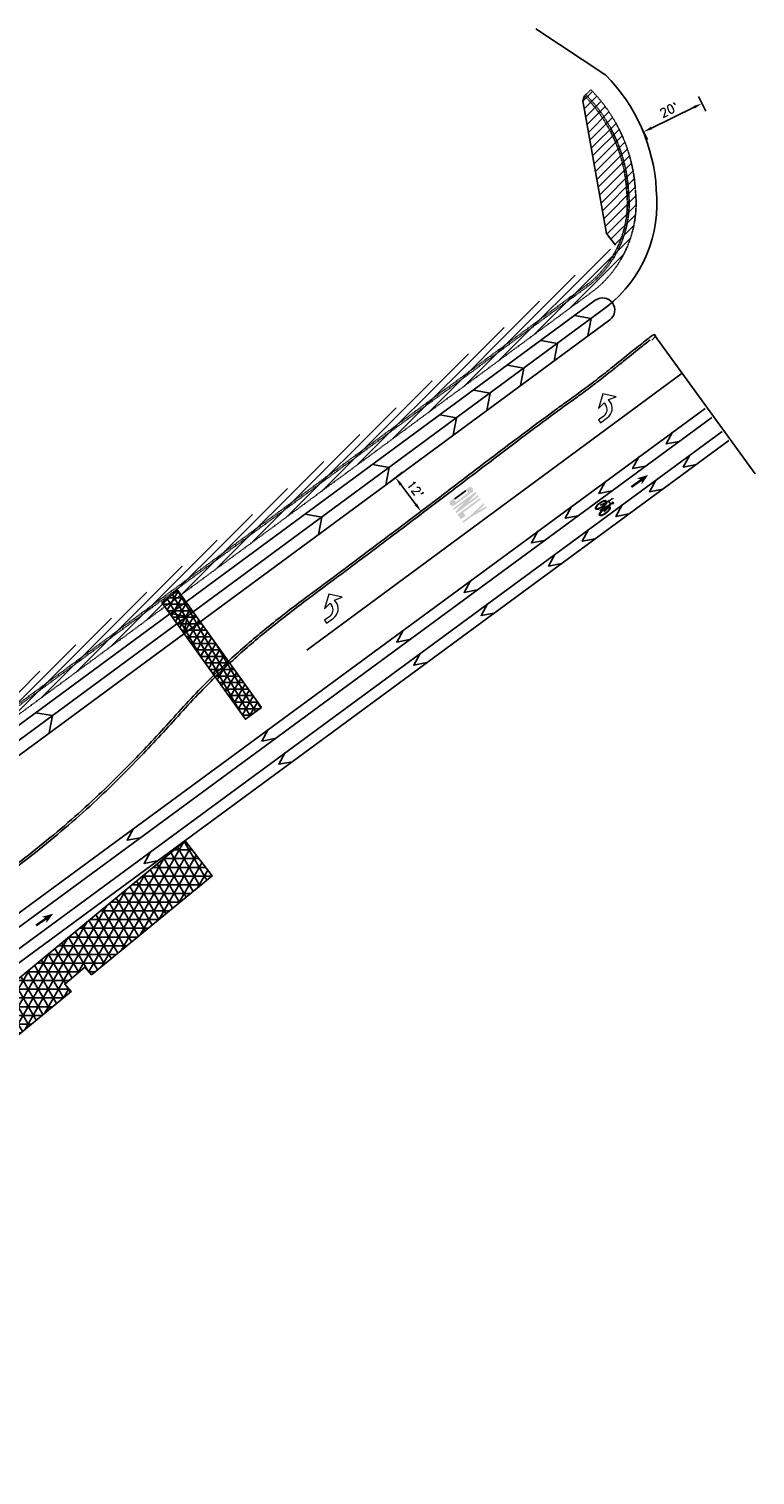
# Model space of a CAD drawing. Extents: x 1490373 to 1515279, y 649283 to 656452.
# Tile 14 of 15: x 1513710 to 1513918, y 653284 to 653699. Entities that reach past the tile are written whole.
import ezdxf

# ---------------------------------------------------------------- set-up
doc = ezdxf.new("R2010")
doc.units = 0
doc.header["$MEASUREMENT"] = 0
doc.header["$PDMODE"] = 34
doc.header["$PDSIZE"] = 0.004
for name, pattern in [('HIDDEN2', [0.1875, 0.125, -0.0625]), ('motdrum10', [0]), ('motdrum25', [0])]:
    doc.linetypes.add(name, pattern=pattern)
for name, color, linetype in [('E-CHANNELIZING', 110, 'Continuous'), ('E-DOUBLEYELLOW', 50, 'Continuous'), ('E-EDGELINE', 110, 'Continuous'), ('E-LANEARROW', 110, 'Continuous'), ('E-MISC', 51, 'Continuous'), ('MOT-DRUMS', 1, 'Continuous'), ('MOT-WORKAREA', 247, 'Continuous'), ('P-CURB', 6, 'Continuous'), ('P-FULLDEPTHREPAIR', 252, 'Continuous'), ('P-PAVEMENT', 6, 'Continuous'), ('P-SAWCUT', 3, 'Continuous'), ('SIGN', 7, 'Continuous')]:
    doc.layers.add(name, color=color, linetype=linetype)
doc.styles.get("Standard").update_dxf_attribs({"font": 'simplex.shx'})
doc.dimstyles.new('COEC', dxfattribs={"dimscale": 13.9, "dimtxt": 0.18, "dimasz": 0.18, "dimexe": 0.18, "dimexo": 0.0625, "dimgap": 0.09, "dimtad": 1, "dimzin": 0, "dimdsep": 46, "dimtxsty": 'Standard', "dimcen": 0.09, "dimclrd": 256, "dimclre": 256, "dimclrt": 256, "dimaunit": 1, "dimadec": 4, "dimazin": 0, "dimtfac": 1, "dimtofl": 0, "dimtmove": 0, "dimatfit": 3, "dimfxl": 1, "dimtolj": 1, "dimtzin": 0, "dimlwd": -1, "dimlwe": -1, "dimarcsym": 0})

# ---------------------------------------------------------------- blocks, each defined once
blk = doc.blocks.new('941')
at = {"lineweight": 0}
for p, q in [((0.01764289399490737, 0.2029267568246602), (-0.1583571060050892, 0.06959343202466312)), ((-0.1583571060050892, 0.06959343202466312), (-0.04635710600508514, 0.0862600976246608)), ((-0.04635710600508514, 0.0862600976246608), (-0.04635710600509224, 0.05110510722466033)), ((0.145642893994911, 0.05292676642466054), (0.01764289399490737, 0.2029267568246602)), ((0.0336222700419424, 0.05292643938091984), (0.03364289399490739, 0.05292643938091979)), ((0.03364289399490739, 0.05292643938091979), (0.03364289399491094, 0.0862600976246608)), ((0.03364289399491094, 0.0862600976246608), (0.145642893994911, 0.05292676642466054)), ((-0.1612021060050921, -0.06373989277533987), (-0.2543571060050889, -0.06373989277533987)), ((-0.2543571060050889, -0.06373989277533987), (-0.2543571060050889, -0.1137398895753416)), ((-0.2543571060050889, -0.1137398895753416), (-0.1304221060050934, -0.1137398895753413))]:
    blk.add_line(p, q, dxfattribs=at)
for centre, radius, start, end in [((-0.1612021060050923, 0.05110510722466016), 0.114845, 270.0000000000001, 8.269442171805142e-14), ((-0.1304221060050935, 0.05032511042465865), 0.164065, 270, 0.9084900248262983)]:
    blk.add_arc(centre, radius, start, end, dxfattribs=at)
blk = doc.blocks.new('*D418')
at = {"layer": 'Defpoints', "color": 0, "transparency": 16777216}
for p in [(1513812.069943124, 653568.2939046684), (1513819.394752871, 653558.6088773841), (1513822.131773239, 653560.678892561)]:
    blk.add_point(p, dxfattribs=at)
at = {"layer": 'SIGN', "transparency": 16777216}
for p, q in [((1513812.867523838, 653568.8971169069), (1513816.800915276, 653571.8719504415)), ((1513816.314994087, 653568.3699680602), (1513820.623742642, 653562.6728443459)), ((1513820.192333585, 653559.2120896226), (1513824.125725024, 653562.1869231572))]:
    blk.add_line(p, q, dxfattribs=at)
for points in [[(1513816.647319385, 653568.621306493), (1513815.98266879, 653568.1186296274), (1513814.806963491, 653570.3639198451)], [(1513820.95606794, 653562.9241827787), (1513820.291417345, 653562.4215059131), (1513822.131773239, 653560.678892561)]]:
    blk.add_solid(points, dxfattribs=at)
at = {"layer": 'SIGN', "transparency": 16777216, "insert": (1513820.453825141, 653567.0222557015), "char_height": 2.5, "attachment_point": 5, "rotation": 307.1003053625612}
blk.add_mtext("\\A1;12'", dxfattribs=at)
blk = doc.blocks.new('*D419')
at = {"layer": 'Defpoints', "color": 0, "transparency": 16777216}
for p in [(1513901.279206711, 653680.631023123), (1513884.583588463, 653672.5025674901), (1513885.985875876, 653669.6223087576)]:
    blk.add_point(p, dxfattribs=at)
at = {"layer": 'SIGN', "transparency": 16777216}
for p, q in [((1513901.71694514, 653679.7319207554), (1513903.775840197, 653675.5030084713)), ((1513900.433738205, 653676.6564183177), (1513888.233631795, 653670.7166548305)), ((1513885.021326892, 653671.6034651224), (1513887.080221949, 653667.3745528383))]:
    blk.add_line(p, q, dxfattribs=at)
for points in [[(1513900.251347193, 653677.0310443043), (1513900.616129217, 653676.2817923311), (1513902.681494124, 653677.7507643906)], [(1513888.051240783, 653671.091280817), (1513888.416022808, 653670.3420288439), (1513885.985875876, 653669.6223087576)]]:
    blk.add_solid(points, dxfattribs=at)
at = {"layer": 'SIGN', "transparency": 16777216, "insert": (1513893.244550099, 653675.9235888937), "char_height": 2.5, "attachment_point": 5, "rotation": 25.95967281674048}
blk.add_mtext("\\A1;20'", dxfattribs=at)

msp = doc.modelspace()

# ---------------------------------------------------------------- hatches: boundary and pattern name
at = {"layer": 'E-CHANNELIZING', "linetype": 'Continuous', "lineweight": 0}
h = msp.add_hatch(color=256, dxfattribs=at)
h.dxf.hatch_style = 1
h.paths.add_polyline_path([(1513887.303324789, 653571.1178833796), (1513884.07522571, 653570.167120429), (1513885.009480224, 653569.8851749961), (1513882.261668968, 653567.9208882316), (1513882.646823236, 653567.3821017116), (1513885.394634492, 653569.3463884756), (1513885.359073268, 653568.3711653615)])
for points in [[(1513835.114331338, 653566.3922090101), (1513834.816545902, 653566.7938603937), (1513835.753732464, 653567.4886930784, -0.9999999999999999), (1513836.746400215, 653566.1497881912), (1513831.658548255, 653562.3776408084, -0.9999999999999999), (1513830.665880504, 653563.716545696), (1513831.602665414, 653564.4110805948), (1513831.90045085, 653564.0094292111, 0.9999999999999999), (1513832.297547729, 653563.4738270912), (1513835.511428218, 653565.8566068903, 0.9999999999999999)], [(1513832.279850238, 653560.1409740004), (1513831.982064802, 653560.5426253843), (1513834.5973533, 653563.3116182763), (1513831.584967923, 653561.0782275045), (1513831.287182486, 653561.4798788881), (1513837.713604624, 653566.244445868), (1513838.01139006, 653565.8427944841), (1513835.396101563, 653563.0738015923), (1513838.40848694, 653565.3071923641), (1513838.706272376, 653564.9055409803)], [(1513833.570303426, 653558.4004177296), (1513832.577635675, 653559.7393226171), (1513839.004057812, 653564.5038895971), (1513839.301843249, 653564.1022382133), (1513834.214325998, 653560.3303389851), (1513834.909208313, 653559.3930854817)], [(1513841.088704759, 653561.6921290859), (1513836.72472495, 653559.182934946), (1513834.314816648, 653557.3962223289), (1513834.017031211, 653557.7978737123), (1513836.426939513, 653559.5845863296), (1513840.096037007, 653563.0310339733), (1513840.393822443, 653562.6293825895), (1513838.450205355, 653560.7734260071), (1513840.790919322, 653562.0937804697)]]:
    msp.add_hatch(color=256, dxfattribs=at).paths.add_polyline_path(points)
at = {"layer": 'E-CHANNELIZING'}
h = msp.add_hatch(color=256, dxfattribs=at)
edge = h.paths.add_edge_path()
edge.add_line((1513877.34076013, 653563.0120516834), (1513877.135285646, 653563.3481792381))
edge.add_ellipse((1513877.073827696, 653563.3032345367), major_axis=(-0.06101454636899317, -0.0455996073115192), ratio=0.333333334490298, start_angle=178.2169424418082, end_angle=303.2263529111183)
edge.add_line((1513877.027680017, 653563.2952614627), (1513876.984881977, 653563.2458717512))
edge.add_line((1513876.984881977, 653563.2458717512), (1513876.927581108, 653563.0891262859))
edge.add_ellipse((1513876.988835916, 653563.1204947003), major_axis=(-0.06101454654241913, -0.04559960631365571), ratio=0.3333333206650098, start_angle=-27.04100251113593, end_angle=-10.00833620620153)
edge.add_line((1513876.926108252, 653563.0791236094), (1513876.948761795, 653562.9340420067))
edge.add_line((1513876.948761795, 653562.9340420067), (1513877.050936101, 653562.8856270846))
edge.add_line((1513877.050936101, 653562.8856270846), (1513877.168671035, 653562.8841026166))
edge.add_line((1513877.168671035, 653562.8841026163), (1513877.258720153, 653562.9251695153))
edge.add_ellipse((1513877.27930218, 653562.9671069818), major_axis=(-0.06101454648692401, -0.04559960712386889), ratio=0.3333333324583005, start_angle=56.90474593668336, end_angle=178.216942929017)
at = {"layer": 'E-CHANNELIZING', "linetype": 'Continuous', "lineweight": 0}
h = msp.add_hatch(color=256, dxfattribs=at)
h.dxf.hatch_style = 1
h.paths.add_polyline_path([(1513716.636331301, 653445.1807761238), (1513713.392483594, 653444.285217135), (1513714.321792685, 653443.9873760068), (1513711.540874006, 653442.0702478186), (1513711.916781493, 653441.5249696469), (1513714.697700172, 653443.4420978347), (1513714.645508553, 653442.4676232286)])
at = {"layer": 'MOT-WORKAREA'}
h = msp.add_hatch(dxfattribs=at)
h.set_pattern_fill('ANSI31', color=256, scale=15)
h.set_pattern_definition([(45, (0, 0), (-1.325825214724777, 1.325825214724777), [])])
edge = h.paths.add_edge_path()
edge.add_line((1512769.289068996, 652925.3083459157), (1512764.31947178, 652937.3209685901))
edge.add_line((1512764.31947178, 652937.3209685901), (1512763.599338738, 652940.7650755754))
edge.add_line((1512763.599338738, 652940.7650755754), (1512799.773069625, 652958.3571446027))
edge.add_line((1512799.773069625, 652958.3571446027), (1512823.647679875, 652969.6835469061))
edge.add_line((1512823.647679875, 652969.6835469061), (1512845.035779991, 652980.2340647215))
edge.add_line((1512845.035779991, 652980.2340647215), (1512860.952186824, 652988.3071281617))
edge.add_line((1512860.952186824, 652988.3071281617), (1512892.061562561, 653004.0917591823))
edge.add_line((1512892.061562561, 653004.0917591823), (1512922.688581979, 653020.960877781))
edge.add_line((1512922.688581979, 653020.960877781), (1512963.617616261, 653043.797878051))
edge.add_line((1512963.617616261, 653043.797878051), (1513006.181989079, 653067.7760573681))
edge.add_line((1513006.181989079, 653067.7760573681), (1513020.169163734, 653076.5721125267))
edge.add_line((1513020.169163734, 653076.5721125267), (1513045.877712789, 653135.2274686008))
edge.add_line((1513045.877712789, 653135.2274686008), (1513048.77706432, 653157.5555256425))
edge.add_line((1513048.77706432, 653157.5555256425), (1513049.13873501, 653164.0621620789))
edge.add_line((1513049.13873501, 653164.0621620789), (1513048.152689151, 653165.5241452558))
edge.add_line((1513048.152689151, 653165.5241452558), (1513046.707074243, 653167.5638014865))
edge.add_line((1513046.707074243, 653167.5638014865), (1513060.389350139, 653177.2611719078))
edge.add_line((1513060.389350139, 653177.2611719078), (1513105.085985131, 653157.6924356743))
edge.add_line((1513105.085985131, 653157.6924356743), (1513105.544011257, 653157.4919062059))
edge.add_line((1513105.544011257, 653157.4919062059), (1513111.829977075, 653161.2895519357))
edge.add_line((1513111.829977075, 653161.2895519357), (1513115.182848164, 653159.8217112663))
edge.add_line((1513115.182848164, 653159.8217112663), (1513116.804077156, 653154.5970402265))
edge.add_line((1513116.804077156, 653154.5970402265), (1513115.886480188, 653140.3853600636))
edge.add_line((1513115.886480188, 653140.3853600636), (1513125.902904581, 653136.0301917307))
edge.add_line((1513125.902904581, 653136.0301917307), (1513140.277528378, 653141.1494355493))
edge.add_line((1513140.277528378, 653141.1494355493), (1513149.65852918, 653138.8887229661))
edge.add_line((1513149.65852918, 653138.8887229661), (1513151.61669165, 653135.5139972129))
edge.add_arc((1511055.542747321, 656782.9958872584), 4206.857511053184, 299.8844012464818, 302.6737231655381)
edge.add_arc((1509736.834607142, 658808.9587294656), 6624.159246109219, 302.8147875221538, 303.7076543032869)
edge.add_arc((1513196.022760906, 653154.23753404), 260.4899164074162, 33.6165696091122, 34.47146180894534)
edge.add_arc((1512150.12478046, 655199.9430193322), 2278.740835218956, 303.588290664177, 304.4431828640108)
edge.add_arc((1513653.22002186, 653465.4572942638), 258.5845129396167, 214.0440134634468, 214.8989056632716)
edge.add_arc((1511511.572007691, 656166.6643760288), 3441.059324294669, 304.1075322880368, 306.4360943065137)
edge.add_line((1513555.306, 653398.264), (1513626.301287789, 653450.50482254))
edge.add_line((1513626.301287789, 653450.50482254), (1513659.455108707, 653474.9606015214))
edge.add_line((1513659.455108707, 653474.9606015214), (1513657.172253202, 653478.0551987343))
edge.add_line((1513657.172253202, 653478.0551987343), (1513695.61066175, 653506.8056716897))
edge.add_line((1513695.61066175, 653506.8056716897), (1513697.896930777, 653503.7064471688))
edge.add_line((1513697.896930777, 653503.7064471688), (1513737.524, 653533.089))
edge.add_line((1513737.524, 653533.089), (1513784.2895, 653567.5604999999))
edge.add_line((1513784.2895, 653567.5604999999), (1513840.749, 653609.602))
edge.add_line((1513840.749, 653609.602), (1513877.916, 653637.056))
edge.add_line((1513877.916, 653637.056), (1513875.299789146, 653640.4735513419))
edge.add_line((1513875.299789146, 653640.4735513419), (1513868.550430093, 653678.5002189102))
edge.add_line((1513868.550430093, 653678.5002189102), (1513869.064650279, 653679.9484291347))
edge.add_line((1513869.064650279, 653679.9484291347), (1513870.847901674, 653681.700574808))
edge.add_arc((1513838.900441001, 653650.3103820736), 44.7882176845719, 2.9443687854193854, 44.49590369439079, ccw=False)
edge.add_arc((1513851.823864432, 653649.1211089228), 31.99655914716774, -51.19213531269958, 6.261733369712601, ccw=False)
edge.add_line((1513871.876453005, 653624.1877279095), (1513721.425377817, 653513.2013727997))
edge.add_line((1513721.425377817, 653513.2013727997), (1513570.974302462, 653402.2150175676))
edge.add_arc((1510874.507105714, 657087.7441726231), 4566.624628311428, 303.00368020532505, 306.1905599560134, ccw=False)
edge.add_arc((1510874.507105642, 657087.7441727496), 4566.624628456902, 299.81680045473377, 303.0036802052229, ccw=False)
edge.add_arc((1510859.421654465, 657077.9462442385), 4565.659993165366, 299.4155555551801, 300.042189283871, ccw=False)
edge.add_line((1513101.801119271, 653100.8888510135), (1512923.265684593, 653000.2254325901))
edge.add_arc((1512228.596891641, 654232.2816934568), 1414.400000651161, 298.5267651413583, 299.41555555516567, ccw=False)
edge.add_line((1512904.070823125, 652989.5981739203), (1512905.023476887, 652987.8396350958))
edge.add_line((1512905.023476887, 652987.8396350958), (1512897.983947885, 652984.0389563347))
edge.add_line((1512897.983947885, 652984.0389563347), (1512897.031286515, 652985.7975092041))
edge.add_arc((1512228.596891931, 654232.2816929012), 1414.400000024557, 292.4747787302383, 298.2026932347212, ccw=False)
at = {"layer": 'P-FULLDEPTHREPAIR'}
h = msp.add_hatch(dxfattribs=at)
h.set_pattern_fill('NET3', color=256, scale=15)
h.set_pattern_definition([(0, (610.1251024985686, 409.6392115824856), (0, 1.875), []), (59.99999999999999, (610.1251024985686, 409.6392115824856), (-1.623797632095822, 0.9375000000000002), []), (120, (610.1251024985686, 409.6392115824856), (-1.623797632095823, -0.9374999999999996), [])])
h.paths.add_polyline_path([(1513747.796, 653534.477), (1513771.756, 653501.009), (1513776.339, 653504.35), (1513752.385, 653537.902)])
h = msp.add_hatch(dxfattribs=at)
h.set_pattern_fill('NET3', color=256, scale=20)
h.set_pattern_definition([(0, (565.3364393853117, 285.9759795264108), (0, 2.5), []), (59.99999999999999, (565.3364393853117, 285.9759795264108), (-2.165063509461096, 1.25), []), (120, (565.3364393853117, 285.9759795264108), (-2.165063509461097, -1.25), [])])
h.paths.add_polyline_path([(1513683.978, 653407.817), (1513692.459, 653398.768), (1513721.811567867, 653422.8668024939), (1513719.963, 653424.903), (1513725.736, 653429.826), (1513727.648808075, 653427.659245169), (1513762.201, 653456.027), (1513754.456, 653466.106)])

# ---------------------------------------------------------------- linework, layer by layer
at = {"layer": 'E-CHANNELIZING'}
for p, q in [((1513873.705472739, 653562.501120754), (1513873.977347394, 653562.6092776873)), ((1513875.606044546, 653563.4177587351), (1513873.975339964, 653561.2640681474)), ((1513873.975339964, 653561.2640681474), (1513876.535092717, 653562.7416872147)), ((1513873.977347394, 653562.6092776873), (1513874.273137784, 653562.7421313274)), ((1513874.273137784, 653562.7421313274), (1513874.582609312, 653562.8923096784)), ((1513874.582609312, 653562.8923096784), (1513874.89552738, 653563.0524407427)), ((1513876.535092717, 653562.7416872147), (1513874.814194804, 653560.6874063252)), ((1513874.89552738, 653563.0524407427), (1513875.201657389, 653563.2151525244)), ((1513875.201657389, 653563.2151525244), (1513875.490764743, 653563.3730730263)), ((1513875.490764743, 653563.3730730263), (1513875.752614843, 653563.5188302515)), ((1513875.752614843, 653563.5188302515), (1513875.976973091, 653563.6450522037)), ((1513876.535092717, 653562.7416872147), (1513875.939104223, 653563.6239130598)), ((1513875.976973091, 653563.6450522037), (1513876.156387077, 653563.7462024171)), ((1513876.156387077, 653563.7462024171), (1513876.294533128, 653563.8240865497)), ((1513876.294533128, 653563.8240865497), (1513876.397869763, 653563.8823457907)), ((1513876.397869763, 653563.8823457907), (1513876.472855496, 653563.9246213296)), ((1513876.472855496, 653563.9246213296), (1513876.525948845, 653563.9545543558)), ((1513876.525948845, 653563.9545543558), (1513876.563608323, 653563.975786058)), ((1513876.948537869, 653562.9803487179), (1513876.535092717, 653562.7416872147)), ((1513876.563608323, 653563.975786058), (1513876.592292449, 653563.9919576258)), ((1513876.592292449, 653563.9919576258), (1513876.813908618, 653564.2292899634)), ((1513876.592292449, 653563.9919576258), (1513876.618459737, 653564.0067102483)), ((1513876.813908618, 653564.2292899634), (1513877.162955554, 653564.366546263)), ((1513876.926108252, 653563.0791236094), (1513876.948761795, 653562.9340420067)), ((1513876.984881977, 653563.245871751), (1513876.927581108, 653563.0891262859)), ((1513876.948761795, 653562.9340420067), (1513877.050936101, 653562.8856270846)), ((1513877.027680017, 653563.2952614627), (1513876.984881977, 653563.245871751)), ((1513877.050936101, 653562.8856270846), (1513877.168671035, 653562.8841026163)), ((1513877.34076013, 653563.0120516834), (1513877.135285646, 653563.3481792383)), ((1513877.162955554, 653564.366546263), (1513877.28424199, 653564.168138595)), ((1513877.168671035, 653562.8841026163), (1513877.258720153, 653562.9251695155)), ((1513873.474246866, 653560.9301425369), (1513873.535155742, 653560.8305041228)), ((1513873.975339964, 653561.2640681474), (1513873.501590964, 653560.8798634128)), ((1513874.553020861, 653561.7321454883), (1513873.975339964, 653561.2640681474)), ((1513874.814194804, 653560.6874063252), (1513873.975339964, 653561.2640681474)), ((1513874.526385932, 653561.7833061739), (1513874.587294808, 653561.6836677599))]:
    msp.add_line(p, q, dxfattribs=at)
at = {"layer": 'E-CHANNELIZING', "flags": 128}
for points in [[(1513870.010474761, 653611.0360945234), (1513870.891953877, 653616.0055515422), (1513866.108871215, 653616.8539716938)], [(1513860.353719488, 653603.9123962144), (1513861.235198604, 653608.8818532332), (1513856.452115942, 653609.7302733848)], [(1513889.063496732, 653611.2729557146), (1513917.939215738, 653571.478067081)], [(1513897.028042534, 653600.2966675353), (1513789.379, 653520.853)], [(1513850.696964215, 653596.7886979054), (1513851.578443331, 653601.7581549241), (1513846.795360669, 653602.6065750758)], [(1513841.040208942, 653589.6649995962), (1513841.921688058, 653594.634456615), (1513837.138605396, 653595.4828767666)], [(1513510.870596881, 653304.1619626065), (1513672.813, 653420.438), (1513903.587949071, 653590.2405065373)], [(1513831.383453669, 653582.5413012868), (1513832.264932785, 653587.5107583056), (1513827.481850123, 653588.3591784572)], [(1513894.298921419, 653583.4057084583), (1513892.473284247, 653580.0449357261), (1513896.1945761, 653580.7655524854)], [(1513681.87034739, 653412.824761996), (1513910.40343606, 653580.9777241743)], [(1513884.633555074, 653576.2940031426), (1513882.807917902, 653572.9332304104), (1513886.529209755, 653573.6538471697)], [(1513899.188292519, 653576.760668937), (1513897.362655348, 653573.3998962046), (1513901.114408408, 653574.1429260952)], [(1513812.069943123, 653568.2939046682), (1513812.95142224, 653573.263361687), (1513808.168339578, 653574.1117818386)], [(1513874.968188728, 653569.1822978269), (1513873.142551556, 653565.8215250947), (1513876.86384341, 653566.542141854)], [(1513889.522926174, 653569.6489636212), (1513887.697289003, 653566.288190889), (1513891.449042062, 653567.0312207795)], [(1513865.302822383, 653562.0705925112), (1513863.477185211, 653558.709819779), (1513867.198477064, 653559.4304365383)], [(1513879.857559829, 653562.5372583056), (1513878.031922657, 653559.1764855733), (1513881.783675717, 653559.9195154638)], [(1513792.756432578, 653554.0465080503), (1513793.637911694, 653559.0159650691), (1513788.854829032, 653559.8643852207)], [(1513855.637456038, 653554.9588871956), (1513853.811818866, 653551.5981144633), (1513857.533110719, 653552.3187312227)], [(1513870.192193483, 653555.4255529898), (1513868.366556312, 653552.0647802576), (1513872.118309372, 653552.8078101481)], [(1513860.526827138, 653548.313847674), (1513858.701189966, 653544.9530749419), (1513862.452943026, 653545.6961048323)], [(1513836.306723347, 653540.7354765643), (1513834.481086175, 653537.3747038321), (1513838.202378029, 653538.0953205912)], [(1513841.196094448, 653534.0904370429), (1513839.370457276, 653530.7296643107), (1513843.122210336, 653531.4726942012)], [(1513816.975990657, 653526.5120659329), (1513815.150353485, 653523.1512932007), (1513818.871645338, 653523.8719099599)], [(1513821.865361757, 653519.8670264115), (1513820.039724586, 653516.5062536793), (1513823.791477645, 653517.2492835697)], [(1513715.502390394, 653497.0569215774), (1513716.383869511, 653502.0263785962), (1513711.600786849, 653502.8747987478)], [(1513778.314525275, 653498.0652446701), (1513776.488888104, 653494.7044719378), (1513780.210179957, 653495.4250886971)], [(1513783.203896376, 653491.4202051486), (1513781.378259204, 653488.0594324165), (1513785.130012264, 653488.8024623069)], [(1513739.653059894, 653469.6184234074), (1513737.827422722, 653466.2576506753), (1513741.548714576, 653466.9782674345)], [(1513744.542430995, 653462.973383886), (1513742.716793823, 653459.6126111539), (1513746.468546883, 653460.3556410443)]]:
    msp.add_lwpolyline(points, dxfattribs=at)
for points in [[(1513561.132556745, 653331.6329832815, 0.008149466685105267), (1513574.214634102, 653341.35302434), (1513652.518427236, 653401.5383437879, -0.008149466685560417), (1513665.600504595, 653411.258384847), (1513674.723885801, 653417.809050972), (1513905.514064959, 653587.6227636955)], [(1513564.733825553, 653326.6201097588, 0.009685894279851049), (1513580.196827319, 653338.2859301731), (1513653.441643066, 653395.8040461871, -0.01074890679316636), (1513670.628795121, 653408.7133845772), (1513677.663710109, 653413.7645140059), (1513908.477320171, 653583.595467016)]]:
    msp.add_lwpolyline(points, format="xyb", dxfattribs=at)
at = {"layer": 'E-CHANNELIZING'}
for centre, major_axis, ratio, start_param, end_param in [((1513873.705472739, 653562.501120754), (-1.525363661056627, -1.139990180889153), 0.3333333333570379, 1.570796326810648, 7.853981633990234), ((1513873.705472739, 653562.501120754), (-1.452146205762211, -1.08527065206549), 0.3333333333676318, 4.681268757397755, 7.822861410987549), ((1513873.705472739, 653562.501120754), (-1.385030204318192, -1.035111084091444), 0.3333333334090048, 1.570796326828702, 7.853981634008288), ((1513874.814194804, 653560.6874063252), (-1.525363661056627, -1.139990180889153), 0.3333333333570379, 1.570796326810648, 7.853981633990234), ((1513873.705472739, 653562.501120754), (-1.452146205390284, -1.085270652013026), 0.3333333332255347, 1.539676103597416, 4.681268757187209), ((1513873.702902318, 653562.5067281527), (-0.07626818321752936, -0.05699950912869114), 0.3333333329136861, 3.206465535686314, 6.348058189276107), ((1513873.702902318, 653562.5067281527), (-0.07626818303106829, -0.05699950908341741), 0.3333333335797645, 0.06487288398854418, 3.206465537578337), ((1513876.988835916, 653563.1204947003), (-0.06101454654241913, -0.04559960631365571), 0.3333333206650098, -0.4719545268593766, -0.1746784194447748), ((1513877.073827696, 653563.3032345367), (-0.06101454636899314, -0.04559960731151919), 0.333333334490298, 3.110472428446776, 5.292298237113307), ((1513877.27930218, 653562.9671069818), (-0.06101454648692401, -0.04559960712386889), 0.3333333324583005, 0.9931751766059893, 3.110472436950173), ((1513874.814194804, 653560.6874063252), (-1.452146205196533, -1.085270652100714), 0.3333333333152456, 4.681268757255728, 7.822861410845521), ((1513874.814194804, 653560.6874063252), (-1.38503020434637, -1.035111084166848), 0.3333333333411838, 1.570796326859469, 7.853981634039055), ((1513873.975339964, 653561.2640681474), (-0.07626818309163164, -0.05699950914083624), 0.3333333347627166, 3.206465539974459, 6.348058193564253), ((1513873.975339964, 653561.2640681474), (-0.07626818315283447, -0.05699950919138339), 0.3333333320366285, 0.0648728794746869, 3.20646553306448), ((1513874.814194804, 653560.6874063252), (-1.452146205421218, -1.085270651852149), 0.3333333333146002, 1.539676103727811, 4.681268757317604), ((1513874.814194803, 653560.6874063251), (-0.07626818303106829, -0.05699950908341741), 0.3333333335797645, 3.206465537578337, 6.34805819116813), ((1513874.814194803, 653560.6874063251), (-0.07626818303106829, -0.05699950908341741), 0.3333333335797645, 0.06487288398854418, 3.206465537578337)]:
    msp.add_ellipse(centre, major_axis=major_axis, ratio=ratio, start_param=start_param, end_param=end_param, dxfattribs=at)
at = {"layer": 'E-CHANNELIZING', "linetype": 'Continuous', "lineweight": 0, "extrusion": (0, 0, -1)}
msp.add_solid([(-1513834.816545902, 653566.7938603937), (-1513835.114331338, 653566.3922090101), (-1513831.602665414, 653564.4110805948), (-1513831.90045085, 653564.0094292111)], dxfattribs=at)
at = {"layer": 'E-DOUBLEYELLOW'}
for points, knots in [([(1513500.589863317, 653310.623346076), (1513512.22589527, 653318.8324182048), (1513523.860066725, 653327.0431731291), (1513547.074399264, 653343.5407160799), (1513558.659603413, 653351.8206025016), (1513596.164269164, 653378.7432333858), (1513622.006369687, 653397.4938309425), (1513652.244780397, 653419.6738096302), (1513656.735126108, 653422.9748007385), (1513670.192600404, 653432.8942996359), (1513679.147074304, 653439.5295682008), (1513690.9976629, 653448.2301342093), (1513693.866756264, 653450.324790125), (1513699.593127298, 653454.5259630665), (1513702.448748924, 653456.6350446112), (1513708.113234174, 653460.9188721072), (1513710.922015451, 653463.093716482), (1513719.216872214, 653469.7800759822), (1513724.564771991, 653474.4694123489), (1513733.929406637, 653483.3110941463), (1513738.001764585, 653487.4006213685), (1513743.904794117, 653493.5929514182), (1513745.804964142, 653495.6278265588), (1513751.458490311, 653501.7784229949), (1513755.164563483, 653505.9472066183), (1513762.092834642, 653513.1290163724), (1513765.257582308, 653516.1909857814), (1513771.778704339, 653522.1165292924), (1513775.135989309, 653524.9807448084), (1513782.011222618, 653530.5329961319), (1513785.523023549, 653533.2234205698), (1513791.792854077, 653537.9364435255), (1513794.547784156, 653539.977092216), (1513800.002392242, 653544.0383535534), (1513802.708496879, 653546.0591434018), (1513810.832032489, 653552.1434391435), (1513816.254686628, 653556.2288722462), (1513823.695192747, 653561.8649429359), (1513825.542755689, 653563.2667909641), (1513831.165001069, 653567.5394513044), (1513835.019814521, 653570.4778452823), (1513846.492603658, 653579.2048877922), (1513854.018666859, 653584.9052230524), (1513861.561942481, 653590.4411207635), (1513862.750683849, 653591.3067264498), (1513866.152177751, 653593.7588904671), (1513868.189479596, 653595.1925972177), (1513871.969321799, 653598.0855509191), (1513872.682199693, 653598.6368653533), (1513874.071085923, 653599.7229474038), (1513874.724263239, 653600.2375851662), (1513876.81896521, 653601.9006734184), (1513878.409638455, 653603.1804796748), (1513881.584488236, 653605.7379084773), (1513883.167707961, 653607.0147002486), (1513885.226655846, 653608.6577060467), (1513885.856664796, 653609.1571913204), (1513886.941811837, 653610.006967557), (1513887.404200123, 653610.3635735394), (1513887.973435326, 653610.7898748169), (1513888.143178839, 653610.9143491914), (1513888.378481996, 653611.0813307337), (1513888.458820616, 653611.1368585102), (1513888.602852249, 653611.2326546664), (1513888.666103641, 653611.2727101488), (1513888.750854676, 653611.321670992), (1513888.777022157, 653611.3359894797), (1513888.82475097, 653611.3597272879), (1513888.846099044, 653611.3695848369), (1513888.890329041, 653611.3867083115), (1513888.911997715, 653611.3942871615), (1513888.963760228, 653611.4060988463), (1513888.991087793, 653611.4112091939), (1513889.069400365, 653611.4110057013), (1513889.123797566, 653611.4064939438), (1513889.23586349, 653611.350036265), (1513889.285703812, 653611.3090025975), (1513889.353263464, 653611.2093934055), (1513889.369978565, 653611.1551440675), (1513889.381904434, 653611.0678886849), (1513889.378988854, 653611.033560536), (1513889.366356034, 653610.9543865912), (1513889.353016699, 653610.9241996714), (1513889.329402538, 653610.8731294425), (1513889.317844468, 653610.8532348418), (1513889.280430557, 653610.793427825), (1513889.253088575, 653610.7573017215), (1513889.187378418, 653610.6758770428), (1513889.149230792, 653610.6315622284), (1513888.985612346, 653610.449263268), (1513888.820046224, 653610.2777759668), (1513888.51518744, 653609.9745679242), (1513888.421283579, 653609.8824205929), (1513888.327326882, 653609.7903079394)], [0, 0, 0, 0, 42.72084605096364, 42.72084605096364, 85.44169210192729, 85.44169210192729, 181.2272596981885, 181.2272596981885, 197.9476871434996, 197.9476871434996, 231.3885420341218, 231.3885420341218, 242.040057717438, 242.040057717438, 252.6915734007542, 252.6915734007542, 263.3600214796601, 263.3600214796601, 284.6969176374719, 284.6969176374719, 302.0249491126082, 302.0249491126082, 310.3814322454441, 310.3814322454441, 327.094398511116, 327.094398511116, 340.2870281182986, 340.2870281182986, 353.4796577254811, 353.4796577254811, 366.6722873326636, 366.6722873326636, 377.0009343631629, 377.0009343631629, 387.3295813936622, 387.3295813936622, 407.9868754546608, 407.9868754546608, 414.7119337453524, 414.7119337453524, 428.1620503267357, 428.1620503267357, 455.0622834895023, 455.0622834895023, 460.3310125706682, 460.3310125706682, 470.8684707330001, 470.8684707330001, 473.1136401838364, 473.1136401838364, 474.8947901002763, 474.8947901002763, 478.4570899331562, 478.4570899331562, 482.019389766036, 482.019389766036, 483.7738135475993, 483.7738135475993, 485.4371341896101, 485.4371341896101, 486.2807970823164, 486.2807970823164, 486.7949769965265, 486.7949769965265, 487.3127299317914, 487.3127299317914, 487.5624598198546, 487.5624598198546, 487.7643562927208, 487.7643562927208, 487.9299220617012, 487.9299220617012, 488.0607433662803, 488.0607433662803, 488.1915646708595, 488.1915646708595, 488.2847192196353, 488.2847192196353, 488.3778737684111, 488.3778737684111, 488.4710283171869, 488.4710283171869, 488.6467911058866, 488.6467911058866, 488.8225538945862, 488.8225538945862, 489.2037995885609, 489.2037995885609, 489.5850452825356, 489.5850452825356, 490.5992969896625, 490.5992969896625, 490.9865418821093, 490.9865418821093, 490.9865418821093, 490.9865418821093]), ([(1513500.974136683, 653310.078653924), (1513512.569248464, 653318.2588573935), (1513524.163439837, 653326.4413146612), (1513547.298388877, 653342.8817837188), (1513558.843872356, 653351.1328513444), (1513586.45346864, 653370.951048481), (1513602.498069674, 653382.5450609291), (1513634.512309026, 653405.8366069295), (1513650.488637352, 653417.5284883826), (1513670.263398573, 653432.1251881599), (1513674.111932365, 653434.9692608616), (1513681.569636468, 653440.4721490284), (1513685.17852923, 653443.1312893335), (1513691.495029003, 653447.7679471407), (1513694.202635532, 653449.7451262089), (1513699.611363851, 653453.7119619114), (1513702.310698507, 653455.7033937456), (1513707.911518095, 653459.923330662), (1513710.809166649, 653462.1569703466), (1513719.370420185, 653469.0290556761), (1513724.887446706, 653473.8562975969), (1513734.426122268, 653482.8640959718), (1513738.515026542, 653486.9716058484), (1513744.436576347, 653493.185360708), (1513746.340655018, 653495.2250394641), (1513752.00479437, 653501.3888456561), (1513755.710798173, 653505.5565962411), (1513762.519130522, 653512.6082464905), (1513765.563598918, 653515.5581205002), (1513771.833855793, 653521.2753500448), (1513775.059017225, 653524.0425347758), (1513781.882349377, 653529.589146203), (1513785.48845448, 653532.3599427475), (1513791.832841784, 653537.1349850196), (1513794.566270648, 653539.1603960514), (1513802.668402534, 653545.1911669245), (1513807.975753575, 653549.1648402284), (1513815.773222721, 653555.0366434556), (1513818.191304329, 653556.862098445), (1513822.624205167, 653560.2165276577), (1513824.627473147, 653561.735257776), (1513830.72725355, 653566.3678087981), (1513834.932808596, 653569.5739577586), (1513843.27824328, 653575.9224327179), (1513847.416114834, 653579.0630741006), (1513852.903420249, 653583.1903559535), (1513854.432199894, 653584.3357373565), (1513858.883388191, 653587.6527899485), (1513861.670680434, 653589.7053904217), (1513864.793217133, 653591.9576620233), (1513865.382336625, 653592.3799393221), (1513867.173728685, 653593.6679064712), (1513868.400214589, 653594.5549187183), (1513870.440359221, 653596.0814556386), (1513871.06219893, 653596.5517056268), (1513872.836351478, 653597.9099313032), (1513874.072984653, 653598.8723051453), (1513876.195416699, 653600.5534787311), (1513876.940297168, 653601.1479522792), (1513878.489996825, 653602.3901240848), (1513879.293037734, 653603.0362629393), (1513881.708581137, 653604.9816636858), (1513883.327568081, 653606.2879587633), (1513885.962416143, 653608.3930770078), (1513887.031771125, 653609.237985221), (1513887.819601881, 653609.8391093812)], [0, 0, 0, 0, 42.57061061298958, 42.57061061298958, 85.14122122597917, 85.14122122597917, 144.5249077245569, 144.5249077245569, 203.9085942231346, 203.9085942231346, 218.2665498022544, 218.2665498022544, 231.7151489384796, 231.7151489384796, 241.770768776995, 241.770768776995, 251.8263886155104, 251.8263886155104, 262.7928839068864, 262.7928839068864, 284.7258744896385, 284.7258744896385, 302.0900798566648, 302.0900798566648, 310.452972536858, 310.452972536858, 327.1787578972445, 327.1787578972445, 339.9245398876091, 339.9245398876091, 352.6703218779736, 352.6703218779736, 366.2527772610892, 366.2527772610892, 376.4972296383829, 376.4972296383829, 396.9071201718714, 396.9071201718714, 405.9841855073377, 405.9841855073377, 413.3212667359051, 413.3212667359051, 427.9954291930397, 427.9954291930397, 442.6695916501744, 442.6695916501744, 448.5118464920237, 448.5118464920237, 460.1963561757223, 460.1963561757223, 463.0088310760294, 463.0088310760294, 468.6337808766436, 468.6337808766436, 470.8945385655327, 470.8945385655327, 474.6061572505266, 474.6061572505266, 476.4130738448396, 476.4130738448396, 478.2199904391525, 478.2199904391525, 481.8338236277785, 481.8338236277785, 484.9324313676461, 484.9324313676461, 484.9324313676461, 484.9324313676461])]:
    msp.add_open_spline(points, degree=3, knots=knots, dxfattribs=at)
at = {"layer": 'E-EDGELINE', "flags": 128}
msp.add_lwpolyline([(1513481.613205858, 653335.293443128, 0.006808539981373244), (1513582.765556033, 653407.8066818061), (1513872.125555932, 653621.2648552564, -0.9999999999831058), (1513876.281046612, 653615.631748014), (1513586.921046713, 653402.1735745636, -0.006806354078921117), (1513485.646603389, 653329.5721405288)], format="xyb", dxfattribs=at)
at = {"layer": 'E-LANEARROW', "flags": 128}
msp.add_lwpolyline([(1513754.129411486, 653525.5517148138), (1513755.010890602, 653530.5211718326), (1513750.22780794, 653531.3695919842)], dxfattribs=at)
at = {"layer": 'E-MISC', "flags": 128}
for points in [[(1513776.339, 653504.35), (1513771.756, 653501.009), (1513747.796, 653534.477), (1513752.385, 653537.902)], [(1513692.459, 653398.768), (1513683.978, 653407.817), (1513754.456, 653466.106), (1513762.201, 653456.027), (1513727.648808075, 653427.659245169), (1513725.736, 653429.826), (1513719.963, 653424.903), (1513721.811567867, 653422.8668024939)]]:
    msp.add_lwpolyline(points, close=True, dxfattribs=at)
at = {"layer": 'MOT-DRUMS', "linetype": 'motdrum10', "ltscale": 0.05, "flags": 128}
msp.add_lwpolyline([(1513855.084, 653699.159), (1513875.127705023, 653685.9057244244, -0.1824421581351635), (1513889.612500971, 653653.0906750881, -0.2557606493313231), (1513875.534775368, 653619.4305176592)], format="xyb", dxfattribs=at)
at = {"layer": 'MOT-DRUMS', "linetype": 'motdrum25', "ltscale": 0.05, "flags": 128}
msp.add_lwpolyline([(1513875.534775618, 653619.4305178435), (1513574.517138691, 653397.3726719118, -0.02781794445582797), (1513148.145881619, 653120.4450021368, -0.002733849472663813), (1513104.747960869, 653095.6623680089), (1512926.212526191, 652994.9989495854, -0.03565824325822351), (1512743.328771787, 652908.4285092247)], format="xyb", dxfattribs=at)
at = {"layer": 'MOT-WORKAREA', "flags": 128}
msp.add_lwpolyline([(1513877.916, 653637.056), (1513875.299789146, 653640.4735513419), (1513868.550430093, 653678.5002189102), (1513869.064650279, 653679.9484291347), (1513869.421300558, 653680.2988582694)], dxfattribs=at)
at = {"layer": 'P-CURB', "linetype": 'HIDDEN2', "flags": 128}
msp.add_lwpolyline([(1513869.064650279, 653679.9484291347, -0.1837608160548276), (1513881.136511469, 653652.4098359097, -0.2562649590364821), (1513870.349493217, 653626.1679374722), (1513569.490198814, 653404.2268417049)], format="xyb", dxfattribs=at)
at = {"layer": 'P-PAVEMENT', "linetype": 'HIDDEN2', "flags": 128}
msp.add_lwpolyline([(1513869.421300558, 653680.2988582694, -0.1836671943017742), (1513881.635122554, 653652.4501402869, -0.256223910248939), (1513870.655026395, 653625.7719997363), (1513569.787019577, 653403.8244769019)], format="xyb", dxfattribs=at)
msp.add_lwpolyline([(1513869.421300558, 653680.2988582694), (1513870.847901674, 653681.700574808)], dxfattribs=at)
at = {"layer": 'P-SAWCUT', "linetype": 'HIDDEN2', "flags": 128}
msp.add_lwpolyline([(1513870.847901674, 653681.700574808, -0.1833157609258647), (1513883.629532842, 653652.6109877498, -0.256076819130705), (1513871.876453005, 653624.1877279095), (1513570.974302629, 653402.2150176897)], format="xyb", dxfattribs=at)

# ---------------------------------------------------------------- block references
at = {"layer": 'E-LANEARROW', "xscale": 19.99999999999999, "yscale": 19.99999999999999, "zscale": 19.99999999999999}
for p, rotation in [((1513876.413011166, 653590.9543871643), 36.07023704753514), ((1513797.815190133, 653533.4270285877), 36.07023704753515)]:
    msp.add_blockref('941', p, dxfattribs=dict(at, rotation=rotation))

# ---------------------------------------------------------------- dimensions: what is measured, and where the dimension line sits
at = {"layer": 'SIGN'}
for p1, p2, distance, text, picture, middle in [((1513901.279206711, 653680.631023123), (1513884.583588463, 653672.5025674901), 3.2034825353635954, "20'", '*D419', (1513893.244550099, 653675.9235888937)), ((1513812.069943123, 653568.2939046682), (1513819.394752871, 653558.608877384), 3.431653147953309, "12'", '*D418', (1513820.453825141, 653567.0222557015))]:
    dim = msp.add_aligned_dim(p1=p1, p2=p2, distance=distance, text=text, dimstyle='COEC', override={"dimscale": 20, "dimtxt": 0.125, "dimasz": 0.125, "dimexe": 0.125, "dimexo": 0.05, "dimgap": 0.05}, dxfattribs=at)
    dim.commit()
    dim.dimension.update_dxf_attribs({"geometry": picture, "text_midpoint": middle})

doc.saveas('drawing.dxf')
